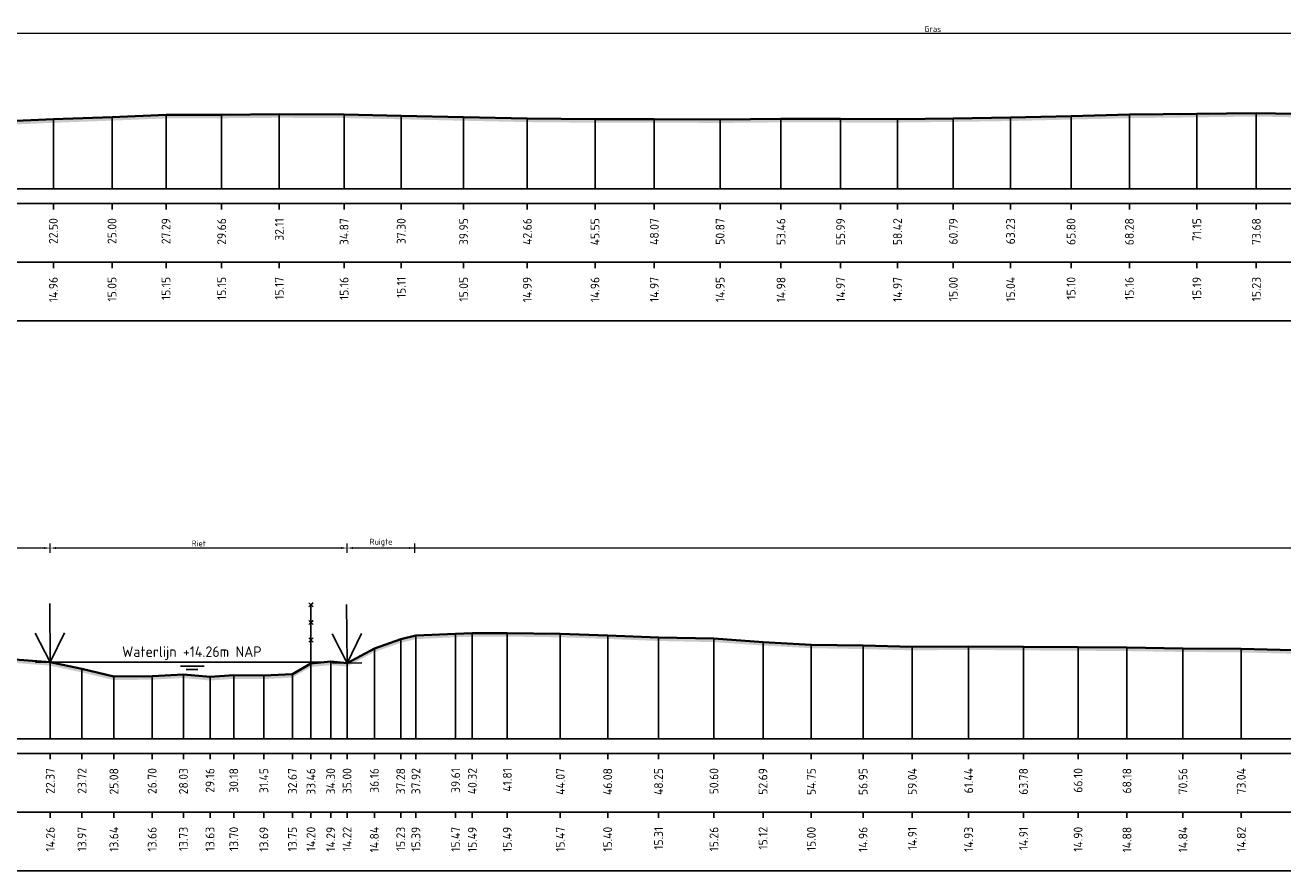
# Model space of a CAD drawing. Header units: metres. Extents: x 197883 to 206898, y 361907 to 364395.
# Tile 224 of 256: x 206532 to 206585, y 363847 to 363883. Entities that reach past the tile are written whole.
import ezdxf
from ezdxf.enums import TextEntityAlignment as Align

# ---------------------------------------------------------------- set-up
doc = ezdxf.new("R2010")
doc.units = ezdxf.units.M
doc.header["$PDMODE"] = 35
doc.header["$PDSIZE"] = 0.075
for name, color, linetype, lineweight in [('B-ME-GR-RIET-SD', 120, 'Continuous', 25), ('B-ME-IE-TERREINAFSCHEIDING_KUNSTMATIG_RASTERHEKWERK-SD', 20, 'Continuous', 25), ('X-ME-AL-PROFIEL_HUIDIG MAAIVELD-GD', 252, 'Continuous', 0), ('X-XX-AL-DETAIL1-M', 7, 'Continuous', 18), ('X-XX-AL-DWARSPROFIEL_PROFIELLIJN MAAIVELD-GD', 8, 'Continuous', 35), ('X-XX-AL-NAP-T18', 7, 'Continuous', 18)]:
    doc.layers.add(name, color=color, linetype=linetype, lineweight=lineweight)
doc.layers.add('X-ME-AL-PROFIEL_WATERLIJN-GD', color=150, linetype='Continuous')
doc.layers.add('X-ME-AL-PROFIELRASTER-S', color=7, linetype='Continuous')
doc.styles.add('NLCS-ISO', font='NLCS-ISO.ttf', dxfattribs={"height": 1.8})
doc.styles.add('NLCS-ISO-ANNOTATIVE-T18', font='NLCS-ISO.ttf', dxfattribs={"height": 1.8})
doc.styles.add('NLCS-ISO-M100-T25', font='NLCS-ISO.ttf', dxfattribs={"height": 0.25})
doc.dimstyles.new('NLCS-M100-T25-PIJL_L2_H1', dxfattribs={"dimscale": 0.1, "dimtxt": 2.5, "dimasz": 2.5, "dimexe": 2, "dimexo": 2, "dimgap": 0.7, "dimtad": 1, "dimzin": 0, "dimdsep": 46, "dimtxsty": 'NLCS-ISO-M100-T25', "dimcen": 0, "dimdle": 2, "dimclrd": 256, "dimclre": 256, "dimclrt": 256, "dimadec": 1, "dimazin": 0, "dimtfac": 1, "dimtdec": 3, "dimtofl": 0, "dimtmove": 0, "dimatfit": 3, "dimfxl": 2, "dimfxlon": 1, "dimtfillclr": 256, "dimtolj": 1, "dimtzin": 0, "dimlwd": -1, "dimlwe": -1, "dimarcsym": 0})

# ---------------------------------------------------------------- blocks, each defined once
blk = doc.blocks.new('SAL-PROFIELRASTER_BALK_EIND1-D')
at = {"color": 0, "linetype": 'ByBlock', "lineweight": -2, "flags": 128}
for points in [[(0, 0), (1, 0)], [(0, -2.5), (1, -2.5)], [(0, -12.5), (1, -12.5)]]:
    blk.add_lwpolyline(points, dxfattribs=at)
blk = doc.blocks.new('SAL-PROFIELRASTER_BALK_EIND2-D')
at = {"color": 0, "linetype": 'ByBlock', "lineweight": -2}
blk.add_line((1, -12.5), (0, -12.5), dxfattribs=at)
blk = doc.blocks.new('SAL-PROFIELRASTER_BALK_DATA-D')
at = {"color": 0, "linetype": 'ByBlock', "lineweight": -2}
blk.add_lwpolyline([(0, -3.5), (0, -2.5)], dxfattribs=at)
at = {"color": 0, "linetype": 'ByBlock', "lineweight": -2, "style": 'NLCS-ISO-ANNOTATIVE-T18'}
blk.add_attdef('GETAL', text='', height=1.5, rotation=90, dxfattribs=at).set_placement((0.75, -5), align=Align.RIGHT)
blk = doc.blocks.new('SAL-PROFIELRASTER_AANHAAL-D')
at = {"color": 9, "linetype": 'ByBlock', "lineweight": -2, "flags": 128}
blk.add_lwpolyline([(0, 1), (0, 0)], dxfattribs=at)
blk = doc.blocks.new('*D156')
at = {"layer": 'Defpoints', "color": 0, "transparency": 16777216}
for p in [(206510.448, 363882.64), (206510.448, 363876.034), (206630.276, 363876.034)]:
    blk.add_point(p, dxfattribs=at)
at = {"layer": 'X-XX-AL-DETAIL1-M', "color": 253, "transparency": 16777216}
for p, q in [((206510.448, 363882.44), (206510.448, 363882.84)), ((206630.026, 363882.64), (206510.698, 363882.64)), ((206630.276, 363882.44), (206630.276, 363882.84))]:
    blk.add_line(p, q, dxfattribs=at)
for points in [[(206510.698, 363882.682), (206510.698, 363882.599), (206510.448, 363882.64)], [(206630.026, 363882.682), (206630.026, 363882.599), (206630.276, 363882.64)]]:
    blk.add_solid(points, dxfattribs=at)
at = {"layer": 'X-XX-AL-DETAIL1-M', "color": 253, "transparency": 16777216, "insert": (206570.362, 363882.835), "char_height": 0.25, "attachment_point": 5, "style": 'NLCS-ISO-M100-T25'}
blk.add_mtext('\\A1;Gras', dxfattribs=at)
blk = doc.blocks.new('SIE-RASTERHEKWERK-SOD')
at = {"flags": 128}
for points in [[(-0.035, 1.035), (0.035, 0.965)], [(-0.035, 0.965), (0, 1), (0.035, 1.035)], [(0, 0), (0, 1)], [(-0.035, 0.735), (0.035, 0.665)], [(-0.035, 0.665), (0, 0.7), (0.035, 0.735)], [(-0.035, 0.435), (0.035, 0.365)], [(-0.035, 0.365), (0, 0.4), (0.035, 0.435)]]:
    blk.add_lwpolyline(points, dxfattribs=at)
blk = doc.blocks.new('*D158')
at = {"layer": 'Defpoints', "color": 0, "transparency": 16777216}
for p in [(206532.815, 363860.744), (206532.815, 363852.629), (206545.444, 363852.629)]:
    blk.add_point(p, dxfattribs=at)
at = {"layer": 'X-XX-AL-DETAIL1-M', "color": 253, "transparency": 16777216}
for p, q in [((206532.815, 363860.544), (206532.815, 363860.944)), ((206545.194, 363860.744), (206533.065, 363860.744)), ((206545.444, 363860.544), (206545.444, 363860.944))]:
    blk.add_line(p, q, dxfattribs=at)
for points in [[(206533.065, 363860.786), (206533.065, 363860.702), (206532.815, 363860.744)], [(206545.194, 363860.786), (206545.194, 363860.702), (206545.444, 363860.744)]]:
    blk.add_solid(points, dxfattribs=at)
at = {"layer": 'X-XX-AL-DETAIL1-M', "color": 253, "transparency": 16777216, "insert": (206539.13, 363860.939), "char_height": 0.25, "attachment_point": 5, "style": 'NLCS-ISO-M100-T25'}
blk.add_mtext('\\A1;Riet', dxfattribs=at)
blk = doc.blocks.new('*D159')
at = {"layer": 'Defpoints', "color": 0, "transparency": 16777216}
for p in [(206545.444, 363860.744), (206545.444, 363852.629), (206722.513, 363852.629)]:
    blk.add_point(p, dxfattribs=at)
at = {"layer": 'X-XX-AL-DETAIL1-M', "color": 253, "transparency": 16777216}
for p, q in [((206545.444, 363860.544), (206545.444, 363860.944)), ((206722.263, 363860.744), (206545.694, 363860.744)), ((206722.513, 363860.544), (206722.513, 363860.944))]:
    blk.add_line(p, q, dxfattribs=at)
for points in [[(206545.694, 363860.786), (206545.694, 363860.702), (206545.444, 363860.744)], [(206722.263, 363860.786), (206722.263, 363860.702), (206722.513, 363860.744)]]:
    blk.add_solid(points, dxfattribs=at)
at = {"layer": 'X-XX-AL-DETAIL1-M', "color": 253, "transparency": 16777216, "insert": (206633.978, 363860.939), "char_height": 0.25, "attachment_point": 5, "style": 'NLCS-ISO-M100-T25'}
blk.add_mtext('\\A1;Riet', dxfattribs=at)
blk = doc.blocks.new('*D101')
at = {"layer": 'Defpoints', "color": 0, "transparency": 16777216}
for p in [(206523.578, 363860.744), (206523.578, 363857.84), (206532.815, 363852.629)]:
    blk.add_point(p, dxfattribs=at)
at = {"layer": 'X-XX-AL-DETAIL1-M', "color": 253, "transparency": 16777216}
for p, q in [((206523.578, 363860.544), (206523.578, 363860.944)), ((206532.565, 363860.744), (206523.828, 363860.744)), ((206532.815, 363860.544), (206532.815, 363860.944))]:
    blk.add_line(p, q, dxfattribs=at)
for points in [[(206523.828, 363860.786), (206523.828, 363860.702), (206523.578, 363860.744)], [(206532.565, 363860.786), (206532.565, 363860.702), (206532.815, 363860.744)]]:
    blk.add_solid(points, dxfattribs=at)
at = {"layer": 'X-XX-AL-DETAIL1-M', "color": 253, "transparency": 16777216, "insert": (206528.197, 363860.977), "char_height": 0.25, "attachment_point": 5, "style": 'NLCS-ISO-M100-T25'}
blk.add_mtext('\\A1;Ruigte', dxfattribs=at)
blk = doc.blocks.new('*D102')
at = {"layer": 'Defpoints', "color": 0, "transparency": 16777216}
for p in [(206545.444, 363860.744), (206548.328, 363857.004), (206545.444, 363852.629)]:
    blk.add_point(p, dxfattribs=at)
at = {"layer": 'X-XX-AL-DETAIL1-M', "color": 253, "transparency": 16777216}
for p, q in [((206545.444, 363860.544), (206545.444, 363860.944)), ((206548.078, 363860.744), (206545.694, 363860.744)), ((206548.328, 363860.544), (206548.328, 363860.944))]:
    blk.add_line(p, q, dxfattribs=at)
for points in [[(206545.694, 363860.786), (206545.694, 363860.702), (206545.444, 363860.744)], [(206548.078, 363860.786), (206548.078, 363860.702), (206548.328, 363860.744)]]:
    blk.add_solid(points, dxfattribs=at)
at = {"layer": 'X-XX-AL-DETAIL1-M', "color": 253, "transparency": 16777216, "insert": (206546.886, 363860.977), "char_height": 0.25, "attachment_point": 5, "style": 'NLCS-ISO-M100-T25'}
blk.add_mtext('\\A1;Ruigte', dxfattribs=at)
blk = doc.blocks.new('SGR-RIET DWP-SOD')
at = {"flags": 128}
for points in [[(0, 0), (-0.01, 1)], [(-0.255, 0.497), (0, 0), (0.245, 0.503)], [(-0.25, -0.003), (0.25, 0.003)]]:
    blk.add_lwpolyline(points, dxfattribs=at)

msp = doc.modelspace()

# ---------------------------------------------------------------- hatches: boundary and pattern name
at = {"layer": 'X-ME-AL-PROFIEL_HUIDIG MAAIVELD-GD'}
h = msp.add_hatch(dxfattribs=at)
h.set_pattern_fill('AGR-MAAIVELD', color=256, scale=0.05, pattern_type=2)
h.set_pattern_definition([(45, (707.7051, 265.82674), (-0.25000007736, 0.25000007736), []), (45, (707.6694, 265.86246), (0, 0.50000015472), [0.3535535, -0.3535535]), (45, (707.6337, 265.89817), (0, 0.50000015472), [0.3535535, -0.3535535]), (45, (707.59747, 265.9344), (0, 0.50000015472), [0.3535535, -0.3535535]), (45, (707.56226, 265.9696), (0, 0.50000015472), [0.3535535, -0.3535535]), (45, (707.52654, 266.0053), (0, 0.50000015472), [0.3535535, -0.3535535]), (45, (707.49083, 266.04103), (0, 0.50000015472), [0.3535535, -0.3535535]), (315, (707.7051, 265.82674), (0.25000007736, 0.25000007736), []), (315, (707.74083, 265.86246), (0.50000015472, -1e-16), [0.3535535, -0.3535535]), (315, (707.77654, 265.89817), (0.50000015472, -1e-16), [0.3535535, -0.3535535]), (315, (707.81276, 265.9344), (0.50000015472, -1e-16), [0.3535535, -0.3535535]), (315, (707.84797, 265.9696), (0.50000015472, -1e-16), [0.3535535, -0.3535535]), (315, (707.8837, 266.0053), (0.50000015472, -1e-16), [0.3535535, -0.3535535]), (315, (707.9194, 266.04103), (0.50000015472, -1e-16), [0.3535535, -0.3535535])])
h.paths.add_polyline_path([(206630.276, 363879.573), (206627.775, 363879.491), (206625.496, 363879.418), (206623.186, 363879.355), (206620.88, 363879.305), (206618.716, 363879.187), (206616.654, 363879.151), (206614.615, 363879.091), (206612.162, 363878.992), (206610.064, 363878.96), (206607.128, 363878.986), (206606.038, 363878.956), (206604.052, 363878.978), (206601.591, 363878.971), (206599.13, 363879.01), (206596.791, 363879.004), (206594.33, 363879.049), (206591.972, 363879.096), (206589.303, 363879.168), (206586.606, 363879.212), (206584.13, 363879.259), (206581.6, 363879.226), (206578.729, 363879.191), (206576.249, 363879.13), (206573.674, 363879.069), (206571.235, 363879.031), (206568.865, 363879.004), (206566.441, 363879.006), (206563.906, 363879.011), (206561.316, 363878.986), (206558.516, 363879.003), (206555.993, 363878.996), (206553.111, 363879.022), (206550.403, 363879.081), (206547.749, 363879.142), (206545.318, 363879.195), (206542.559, 363879.207), (206540.107, 363879.188), (206537.74, 363879.18), (206535.443, 363879.086), (206532.946, 363878.994), (206530.704, 363878.896), (206528.104, 363878.891), (206525.577, 363878.939), (206523.337, 363878.992), (206521.275, 363879.042), (206519.1, 363879.069), (206517.016, 363879.133), (206514.776, 363879.166), (206512.515, 363879.219), (206510.448, 363879.222), (206510.448, 363879.072), (206512.515, 363879.069), (206514.776, 363879.016), (206517.016, 363878.983), (206519.1, 363878.919), (206521.275, 363878.892), (206523.337, 363878.842), (206525.577, 363878.789), (206528.104, 363878.741), (206530.704, 363878.746), (206532.946, 363878.844), (206535.443, 363878.936), (206537.74, 363879.03), (206540.107, 363879.038), (206542.559, 363879.057), (206545.318, 363879.045), (206547.749, 363878.992), (206550.403, 363878.931), (206553.111, 363878.872), (206555.993, 363878.846), (206558.516, 363878.853), (206561.316, 363878.836), (206563.906, 363878.861), (206566.441, 363878.856), (206568.865, 363878.854), (206571.235, 363878.881), (206573.674, 363878.919), (206576.249, 363878.98), (206578.729, 363879.041), (206581.6, 363879.076), (206584.13, 363879.109), (206586.606, 363879.062), (206589.303, 363879.018), (206591.972, 363878.946), (206594.33, 363878.899), (206596.791, 363878.854), (206599.13, 363878.86), (206601.591, 363878.821), (206604.052, 363878.828), (206606.038, 363878.806), (206607.128, 363878.836), (206610.064, 363878.81), (206612.162, 363878.842), (206614.615, 363878.941), (206616.654, 363879.001), (206618.716, 363879.037), (206620.88, 363879.155), (206623.186, 363879.205), (206625.496, 363879.268), (206627.775, 363879.341), (206630.276, 363879.423)])
h = msp.add_hatch(dxfattribs=at)
h.set_pattern_fill('AGR-MAAIVELD', color=256, scale=0.05, pattern_type=2)
h.set_pattern_definition([(45, (711.26744, 274.2284), (-0.25000007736, 0.25000007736), []), (45, (711.23172, 274.26413), (0, 0.50000015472), [0.3535535, -0.3535535]), (45, (711.196, 274.29984), (0, 0.50000015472), [0.3535535, -0.3535535]), (45, (711.1598, 274.33606), (0, 0.50000015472), [0.3535535, -0.3535535]), (45, (711.12458, 274.37127), (0, 0.50000015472), [0.3535535, -0.3535535]), (45, (711.08886, 274.407), (0, 0.50000015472), [0.3535535, -0.3535535]), (45, (711.05315, 274.4427), (0, 0.50000015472), [0.3535535, -0.3535535]), (315, (711.26744, 274.2284), (0.25000007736, 0.25000007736), []), (315, (711.30315, 274.26413), (0.50000015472, -1e-16), [0.3535535, -0.3535535]), (315, (711.33886, 274.29984), (0.50000015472, -1e-16), [0.3535535, -0.3535535]), (315, (711.37508, 274.33606), (0.50000015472, -1e-16), [0.3535535, -0.3535535]), (315, (711.4103, 274.37127), (0.50000015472, -1e-16), [0.3535535, -0.3535535]), (315, (711.446, 274.407), (0.50000015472, -1e-16), [0.3535535, -0.3535535]), (315, (711.48172, 274.4427), (0.50000015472, -1e-16), [0.3535535, -0.3535535])])
h.paths.add_polyline_path([(206722.513, 363856.982), (206722.513, 363856.832), (206719.56, 363856.789), (206716.533, 363856.753), (206713.812, 363856.701), (206711.054, 363856.624), (206708.104, 363856.504), (206704.862, 363856.325), (206702.806, 363856.191), (206702.21, 363856.133), (206700.593, 363856.109), (206698.839, 363856.049), (206696.528, 363856.018), (206694.666, 363856.036), (206692.49, 363856.069), (206690.266, 363856.02), (206688.103, 363856.092), (206686.243, 363856.191), (206684.579, 363856.213), (206682.631, 363856.241), (206680.809, 363856.314), (206678.733, 363856.358), (206676.456, 363856.419), (206674.226, 363856.572), (206671.868, 363856.643), (206669.433, 363856.66), (206667.21, 363856.627), (206664.715, 363856.605), (206662.337, 363856.605), (206659.793, 363856.544), (206657.21, 363856.5), (206654.837, 363856.482), (206652.482, 363856.439), (206649.969, 363856.422), (206647.756, 363856.383), (206645.219, 363856.359), (206643.007, 363856.316), (206640.808, 363856.286), (206638.193, 363856.247), (206635.985, 363856.259), (206633.765, 363856.246), (206631.472, 363856.217), (206629.013, 363856.189), (206626.162, 363856.212), (206623.947, 363856.201), (206621.628, 363856.253), (206619.423, 363856.259), (206617.132, 363856.309), (206614.919, 363856.38), (206612.525, 363856.399), (206610.227, 363856.437), (206607.92, 363856.517), (206605.959, 363856.508), (206603.679, 363856.391), (206600.334, 363856.169), (206598.313, 363856.074), (206596.507, 363856.211), (206594.652, 363856.205), (206592.188, 363856.28), (206590.011, 363856.297), (206587.884, 363856.307), (206585.692, 363856.248), (206583.489, 363856.299), (206581.007, 363856.321), (206578.626, 363856.357), (206576.547, 363856.375), (206574.223, 363856.386), (206571.887, 363856.407), (206569.493, 363856.389), (206567.4, 363856.442), (206565.194, 363856.481), (206563.141, 363856.594), (206561.053, 363856.74), (206558.697, 363856.788), (206556.532, 363856.876), (206554.517, 363856.945), (206552.262, 363856.973), (206550.773, 363856.967), (206550.062, 363856.947), (206548.372, 363856.865), (206547.726, 363856.711), (206546.606, 363856.316), (206545.444, 363855.697), (206544.748, 363855.765), (206543.907, 363855.678), (206543.119, 363855.229), (206541.902, 363855.166), (206540.624, 363855.176), (206539.612, 363855.105), (206538.482, 363855.213), (206537.151, 363855.142), (206535.524, 363855.121), (206534.165, 363855.45), (206532.815, 363855.734), (206531.122, 363855.871), (206528.685, 363856.211), (206527.43, 363856.719), (206526.156, 363857.308), (206524.559, 363857.689), (206522.198, 363857.692), (206519.693, 363857.708), (206517.107, 363857.672), (206513.311, 363857.677), (206510.448, 363857.652), (206510.448, 363857.802), (206513.311, 363857.827), (206517.107, 363857.822), (206519.693, 363857.858), (206522.198, 363857.842), (206524.559, 363857.839), (206526.156, 363857.458), (206527.43, 363856.869), (206528.685, 363856.361), (206531.122, 363856.021), (206532.815, 363855.884), (206534.165, 363855.6), (206535.524, 363855.271), (206537.151, 363855.292), (206538.482, 363855.363), (206539.612, 363855.255), (206540.624, 363855.326), (206541.902, 363855.316), (206543.119, 363855.379), (206543.907, 363855.828), (206544.748, 363855.915), (206545.444, 363855.847), (206546.606, 363856.466), (206547.726, 363856.861), (206548.372, 363857.015), (206550.062, 363857.097), (206550.773, 363857.117), (206552.262, 363857.123), (206554.517, 363857.095), (206556.532, 363857.026), (206558.697, 363856.938), (206561.053, 363856.89), (206563.141, 363856.744), (206565.194, 363856.631), (206567.4, 363856.592), (206569.493, 363856.539), (206571.887, 363856.557), (206574.223, 363856.536), (206576.547, 363856.525), (206578.626, 363856.507), (206581.007, 363856.471), (206583.489, 363856.449), (206585.692, 363856.398), (206587.884, 363856.457), (206590.011, 363856.447), (206592.188, 363856.43), (206594.652, 363856.355), (206596.507, 363856.361), (206598.313, 363856.224), (206600.334, 363856.319), (206603.679, 363856.541), (206605.959, 363856.658), (206607.92, 363856.667), (206610.227, 363856.587), (206612.525, 363856.549), (206614.919, 363856.53), (206617.132, 363856.459), (206619.423, 363856.409), (206621.628, 363856.403), (206623.947, 363856.351), (206626.162, 363856.362), (206629.013, 363856.339), (206631.472, 363856.367), (206633.765, 363856.396), (206635.985, 363856.409), (206638.193, 363856.397), (206640.808, 363856.436), (206643.007, 363856.466), (206645.219, 363856.509), (206647.756, 363856.533), (206649.969, 363856.572), (206652.482, 363856.589), (206654.837, 363856.632), (206657.21, 363856.65), (206659.793, 363856.694), (206662.337, 363856.755), (206664.715, 363856.755), (206667.21, 363856.777), (206669.433, 363856.81), (206671.868, 363856.793), (206674.226, 363856.722), (206676.456, 363856.569), (206678.733, 363856.508), (206680.809, 363856.464), (206682.631, 363856.391), (206684.579, 363856.363), (206686.243, 363856.341), (206688.103, 363856.242), (206690.266, 363856.17), (206692.49, 363856.219), (206694.666, 363856.186), (206696.528, 363856.168), (206698.839, 363856.199), (206700.593, 363856.259), (206702.21, 363856.283), (206702.806, 363856.341), (206704.862, 363856.475), (206708.104, 363856.654), (206711.054, 363856.774), (206713.812, 363856.851), (206716.533, 363856.903), (206719.56, 363856.939)])

# ---------------------------------------------------------------- linework, layer by layer
at = {"layer": 'X-ME-AL-PROFIEL_WATERLIJN-GD'}
for points in [[(206532.815, 363855.884), (206544.449, 363855.884)], [(206538.358, 363855.721), (206539.358, 363855.721)], [(206538.6, 363855.576), (206539.1, 363855.576)]]:
    msp.add_lwpolyline(points, dxfattribs=at)
at = {"layer": 'X-XX-AL-DWARSPROFIEL_PROFIELLIJN MAAIVELD-GD'}
for points in [[(206530.704, 363878.896), (206532.946, 363878.994), (206535.443, 363879.086), (206537.74, 363879.18), (206540.107, 363879.188), (206542.559, 363879.207), (206545.318, 363879.195), (206547.749, 363879.142), (206550.403, 363879.081), (206553.111, 363879.022), (206555.993, 363878.996), (206558.516, 363879.003), (206561.316, 363878.986), (206563.906, 363879.011), (206566.441, 363879.006), (206568.865, 363879.004), (206571.235, 363879.031), (206573.674, 363879.069), (206576.249, 363879.13), (206578.729, 363879.191), (206581.6, 363879.226), (206584.13, 363879.259), (206586.606, 363879.212)], [(206531.122, 363856.021), (206532.815, 363855.884), (206534.165, 363855.6), (206535.524, 363855.271), (206537.151, 363855.292), (206538.482, 363855.363), (206539.612, 363855.255), (206540.624, 363855.326), (206541.902, 363855.316), (206543.119, 363855.379), (206543.907, 363855.828), (206544.748, 363855.915), (206545.444, 363855.847), (206546.606, 363856.466), (206547.726, 363856.861), (206548.372, 363857.015), (206550.062, 363857.097), (206550.773, 363857.117), (206552.262, 363857.123), (206554.517, 363857.095), (206556.532, 363857.026), (206558.697, 363856.938), (206561.053, 363856.89), (206563.141, 363856.744), (206565.194, 363856.631), (206567.4, 363856.592), (206569.493, 363856.539), (206571.887, 363856.557), (206574.223, 363856.536), (206576.547, 363856.525), (206578.626, 363856.507), (206581.007, 363856.471), (206583.489, 363856.449), (206585.692, 363856.398)]]:
    msp.add_lwpolyline(points, dxfattribs=at)

# ---------------------------------------------------------------- block references
at = {"layer": 'B-ME-GR-RIET-SD', "xscale": 2.5, "yscale": 2.5, "zscale": 2.5}
for p in [(206532.815, 363855.884), (206545.444, 363855.847)]:
    msp.add_blockref('SGR-RIET DWP-SOD', p, dxfattribs=at)
at = {"layer": 'B-ME-IE-TERREINAFSCHEIDING_KUNSTMATIG_RASTERHEKWERK-SD', "xscale": 2.5, "yscale": 2.5, "zscale": 2.5}
msp.add_blockref('SIE-RASTERHEKWERK-SOD', (206543.907, 363855.828), dxfattribs=at)
at = {"layer": 'X-ME-AL-PROFIELRASTER-S'}
for p, yscale in [((206581.6, 363876.034), 3.192), ((206584.13, 363876.034), 3.225), ((206532.946, 363876.034), 2.960000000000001), ((206535.443, 363876.034), 3.052), ((206537.74, 363876.034), 3.146000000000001), ((206540.107, 363876.034), 3.154), ((206542.559, 363876.034), 3.173), ((206545.318, 363876.034), 3.161), ((206547.749, 363876.034), 3.108000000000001), ((206550.403, 363876.034), 3.047000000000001), ((206553.111, 363876.034), 2.988), ((206555.993, 363876.034), 2.962), ((206558.516, 363876.034), 2.968999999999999), ((206561.316, 363876.034), 2.952), ((206563.906, 363876.034), 2.977), ((206566.441, 363876.034), 2.972), ((206568.865, 363876.034), 2.970000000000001), ((206571.235, 363876.034), 2.997), ((206573.674, 363876.034), 3.035), ((206576.249, 363876.034), 3.096), ((206578.729, 363876.034), 3.157), ((206547.726, 363852.629), 4.231999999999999), ((206548.372, 363852.629), 4.385999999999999), ((206550.062, 363852.629), 4.468), ((206550.773, 363852.629), 4.488), ((206552.262, 363852.629), 4.494), ((206554.517, 363852.629), 4.465999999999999), ((206556.532, 363852.629), 4.397), ((206558.697, 363852.629), 4.308999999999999), ((206561.053, 363852.629), 4.260999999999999), ((206546.606, 363852.629), 3.837), ((206563.141, 363852.629), 4.115), ((206565.194, 363852.629), 4.002000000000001), ((206567.4, 363852.629), 3.962999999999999), ((206569.493, 363852.629), 3.91), ((206571.887, 363852.629), 3.928000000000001), ((206574.223, 363852.629), 3.907), ((206576.547, 363852.629), 3.896000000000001), ((206578.626, 363852.629), 3.878), ((206581.007, 363852.629), 3.842000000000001), ((206583.489, 363852.629), 3.82), ((206532.815, 363852.629), 3.255000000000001), ((206532.815, 363852.629), 3.255000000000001), ((206543.907, 363852.629), 3.199), ((206543.907, 363852.629), 3.199), ((206544.748, 363852.629), 3.286), ((206545.444, 363852.629), 3.218), ((206534.165, 363852.629), 2.971), ((206535.524, 363852.629), 2.641999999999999), ((206537.151, 363852.629), 2.663), ((206538.482, 363852.629), 2.734), ((206539.612, 363852.629), 2.625999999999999), ((206540.624, 363852.629), 2.696999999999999), ((206541.902, 363852.629), 2.686999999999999), ((206543.119, 363852.629), 2.75)]:
    msp.add_blockref('SAL-PROFIELRASTER_AANHAAL-D', p, dxfattribs=dict(at, yscale=yscale))
at = {"layer": 'X-ME-AL-PROFIELRASTER-S', "yscale": 0.25}
for name, p, xscale, zscale in [('SAL-PROFIELRASTER_BALK_EIND1-D', (206510.448, 363876.034), 120.4528131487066, 120.4528131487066), ('SAL-PROFIELRASTER_BALK_EIND2-D', (206510.448, 363873.534), 120.4528131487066, 120.4528131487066), ('SAL-PROFIELRASTER_BALK_EIND1-D', (206510.448, 363852.629), 212.690473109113, 212.690473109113), ('SAL-PROFIELRASTER_BALK_EIND2-D', (206510.448, 363850.129), 212.690473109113, 212.690473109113)]:
    msp.add_blockref(name, p, dxfattribs=dict(at, xscale=xscale, zscale=zscale))
at = {"layer": 'X-ME-AL-PROFIELRASTER-S', "xscale": 0.25, "yscale": 0.25, "zscale": 0.25}
for p, values in [((206532.946, 363876.034), {'GETAL': '22.50'}), ((206535.443, 363876.034), {'GETAL': '25.00'}), ((206537.74, 363876.034), {'GETAL': '27.29'}), ((206540.107, 363876.034), {'GETAL': '29.66'}), ((206542.559, 363876.034), {'GETAL': '32.11'}), ((206545.318, 363876.034), {'GETAL': '34.87'}), ((206547.749, 363876.034), {'GETAL': '37.30'}), ((206550.403, 363876.034), {'GETAL': '39.95'}), ((206553.111, 363876.034), {'GETAL': '42.66'}), ((206555.993, 363876.034), {'GETAL': '45.55'}), ((206558.516, 363876.034), {'GETAL': '48.07'}), ((206561.316, 363876.034), {'GETAL': '50.87'}), ((206563.906, 363876.034), {'GETAL': '53.46'}), ((206566.441, 363876.034), {'GETAL': '55.99'}), ((206568.865, 363876.034), {'GETAL': '58.42'}), ((206571.235, 363876.034), {'GETAL': '60.79'}), ((206573.674, 363876.034), {'GETAL': '63.23'}), ((206576.249, 363876.034), {'GETAL': '65.80'}), ((206578.729, 363876.034), {'GETAL': '68.28'}), ((206581.6, 363876.034), {'GETAL': '71.15'}), ((206584.13, 363876.034), {'GETAL': '73.68'}), ((206532.946, 363873.534), {'GETAL': '14.96'}), ((206535.443, 363873.534), {'GETAL': '15.05'}), ((206537.74, 363873.534), {'GETAL': '15.15'}), ((206540.107, 363873.534), {'GETAL': '15.15'}), ((206542.559, 363873.534), {'GETAL': '15.17'}), ((206545.318, 363873.534), {'GETAL': '15.16'}), ((206547.749, 363873.534), {'GETAL': '15.11'}), ((206550.403, 363873.534), {'GETAL': '15.05'}), ((206553.111, 363873.534), {'GETAL': '14.99'}), ((206555.993, 363873.534), {'GETAL': '14.96'}), ((206558.516, 363873.534), {'GETAL': '14.97'}), ((206561.316, 363873.534), {'GETAL': '14.95'}), ((206563.906, 363873.534), {'GETAL': '14.98'}), ((206566.441, 363873.534), {'GETAL': '14.97'}), ((206568.865, 363873.534), {'GETAL': '14.97'}), ((206571.235, 363873.534), {'GETAL': '15.00'}), ((206573.674, 363873.534), {'GETAL': '15.04'}), ((206576.249, 363873.534), {'GETAL': '15.10'}), ((206578.729, 363873.534), {'GETAL': '15.16'}), ((206581.6, 363873.534), {'GETAL': '15.19'}), ((206584.13, 363873.534), {'GETAL': '15.23'}), ((206532.815, 363852.629), {'GETAL': '22.37'}), ((206532.815, 363852.629), {'GETAL': '22.37'}), ((206534.165, 363852.629), {'GETAL': '23.72'}), ((206535.524, 363852.629), {'GETAL': '25.08'}), ((206537.151, 363852.629), {'GETAL': '26.70'}), ((206538.482, 363852.629), {'GETAL': '28.03'}), ((206539.612, 363852.629), {'GETAL': '29.16'}), ((206540.624, 363852.629), {'GETAL': '30.18'}), ((206541.902, 363852.629), {'GETAL': '31.45'}), ((206543.119, 363852.629), {'GETAL': '32.67'}), ((206543.907, 363852.629), {'GETAL': '33.46'}), ((206543.907, 363852.629), {'GETAL': '33.46'}), ((206544.748, 363852.629), {'GETAL': '34.30'}), ((206545.444, 363852.629), {'GETAL': '35.00'}), ((206546.606, 363852.629), {'GETAL': '36.16'}), ((206547.726, 363852.629), {'GETAL': '37.28'}), ((206548.372, 363852.629), {'GETAL': '37.92'}), ((206550.062, 363852.629), {'GETAL': '39.61'}), ((206550.773, 363852.629), {'GETAL': '40.32'}), ((206552.262, 363852.629), {'GETAL': '41.81'}), ((206554.517, 363852.629), {'GETAL': '44.07'}), ((206556.532, 363852.629), {'GETAL': '46.08'}), ((206558.697, 363852.629), {'GETAL': '48.25'}), ((206561.053, 363852.629), {'GETAL': '50.60'}), ((206563.141, 363852.629), {'GETAL': '52.69'}), ((206565.194, 363852.629), {'GETAL': '54.75'}), ((206567.4, 363852.629), {'GETAL': '56.95'}), ((206569.493, 363852.629), {'GETAL': '59.04'}), ((206571.887, 363852.629), {'GETAL': '61.44'}), ((206574.223, 363852.629), {'GETAL': '63.78'}), ((206576.547, 363852.629), {'GETAL': '66.10'}), ((206578.626, 363852.629), {'GETAL': '68.18'}), ((206581.007, 363852.629), {'GETAL': '70.56'}), ((206583.489, 363852.629), {'GETAL': '73.04'}), ((206532.815, 363850.129), {'GETAL': '14.26'}), ((206534.165, 363850.129), {'GETAL': '13.97'}), ((206535.524, 363850.129), {'GETAL': '13.64'}), ((206537.151, 363850.129), {'GETAL': '13.66'}), ((206538.482, 363850.129), {'GETAL': '13.73'}), ((206539.612, 363850.129), {'GETAL': '13.63'}), ((206540.624, 363850.129), {'GETAL': '13.70'}), ((206541.902, 363850.129), {'GETAL': '13.69'}), ((206543.119, 363850.129), {'GETAL': '13.75'}), ((206543.907, 363850.129), {'GETAL': '14.20'}), ((206544.748, 363850.129), {'GETAL': '14.29'}), ((206545.444, 363850.129), {'GETAL': '14.22'}), ((206546.606, 363850.129), {'GETAL': '14.84'}), ((206547.726, 363850.129), {'GETAL': '15.23'}), ((206548.372, 363850.129), {'GETAL': '15.39'}), ((206550.062, 363850.129), {'GETAL': '15.47'}), ((206550.773, 363850.129), {'GETAL': '15.49'}), ((206552.262, 363850.129), {'GETAL': '15.49'}), ((206554.517, 363850.129), {'GETAL': '15.47'}), ((206556.532, 363850.129), {'GETAL': '15.40'}), ((206558.697, 363850.129), {'GETAL': '15.31'}), ((206561.053, 363850.129), {'GETAL': '15.26'}), ((206563.141, 363850.129), {'GETAL': '15.12'}), ((206565.194, 363850.129), {'GETAL': '15.00'}), ((206567.4, 363850.129), {'GETAL': '14.96'}), ((206569.493, 363850.129), {'GETAL': '14.91'}), ((206571.887, 363850.129), {'GETAL': '14.93'}), ((206574.223, 363850.129), {'GETAL': '14.91'}), ((206576.547, 363850.129), {'GETAL': '14.90'}), ((206578.626, 363850.129), {'GETAL': '14.88'}), ((206581.007, 363850.129), {'GETAL': '14.84'}), ((206583.489, 363850.129), {'GETAL': '14.82'})]:
    msp.add_blockref('SAL-PROFIELRASTER_BALK_DATA-D', p, dxfattribs=at).add_auto_attribs(values)

# ---------------------------------------------------------------- texts
at = {"layer": 'X-XX-AL-NAP-T18', "color": 10, "insert": (206535.869, 363855.973), "char_height": 0.45, "width": 15.43377, "attachment_point": 7, "style": 'NLCS-ISO'}
msp.add_mtext('Waterlijn +14.26m NAP', dxfattribs=at)

# ---------------------------------------------------------------- dimensions: what is measured, and where the dimension line sits
at = {"layer": 'X-XX-AL-DETAIL1-M', "color": 253}
for base, p1, p2, text, picture, middle in [((206510.448, 363882.64), (206630.276, 363876.034), (206510.448, 363876.034), 'Gras', '*D156', (206570.362, 363882.64)), ((206523.578, 363860.744), (206532.815, 363852.629), (206523.578, 363857.84), 'Ruigte', '*D101', (206528.197, 363860.744)), ((206532.815, 363860.744), (206545.444, 363852.629), (206532.815, 363852.629), 'Riet', '*D158', (206539.13, 363860.744)), ((206545.444, 363860.744), (206548.328, 363857.004), (206545.444, 363852.629), 'Ruigte', '*D102', (206546.886, 363860.744)), ((206545.444, 363860.744), (206722.513, 363852.629), (206545.444, 363852.629), 'Riet', '*D159', (206633.978, 363860.744))]:
    dim = msp.add_linear_dim(base=base, p1=p1, p2=p2, text=text, dimstyle='NLCS-M100-T25-PIJL_L2_H1', override={"dimclrd": 253, "dimclre": 253, "dimclrt": 253}, dxfattribs=at)
    dim.commit()
    dim.dimension.update_dxf_attribs({"geometry": picture, "text_midpoint": middle, "dimtype": 160})

doc.saveas('drawing.dxf')
